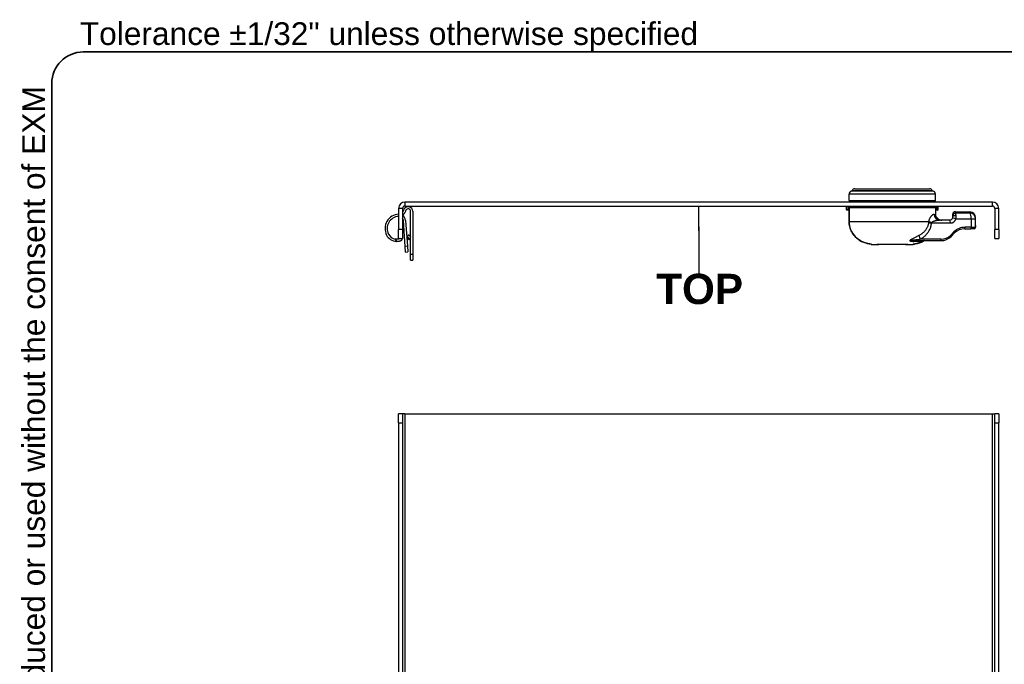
# Model space of a CAD drawing. Header units: inches. Extents: x 1.4 to 84.3, y 1.3 to 54.8.
# Tile 12 of 25: x 1.4 to 21.2, y 41.8 to 54.8. Entities that reach past the tile are written whole.
import ezdxf

# ---------------------------------------------------------------- set-up
doc = ezdxf.new("R2010")
doc.units = ezdxf.units.IN
doc.header["$LTSCALE"] = 5.063091
doc.header["$MEASUREMENT"] = 0
doc.layers.get('0').update_dxf_attribs({"lineweight": 25})
for name, color, linetype, lineweight in [('Sketch Geometry(ANSI)', 7, 'Continuous', 25), ('Symbols(ANSI)', 7, 'Continuous', 25), ('Visible Edges(ANSI)', 7, 'Continuous', 25), ('Visible Tangent Edges(ANSI)', 7, 'Continuous', 25)]:
    doc.layers.add(name, color=color, linetype=linetype, lineweight=lineweight)
doc.styles.add('Current-ANSI', font='arial.ttf')
doc.styles.add('Dimension-ANSI', font='arialbd.ttf')

# ---------------------------------------------------------------- blocks, each defined once
blk = doc.blocks.new('Datum Identifier21')
at = {"layer": 'Symbols(ANSI)', "color": 7, "linetype": 'Continuous', "lineweight": 25}
for p, q in [((2.9663, 9.9813), (2.9663, 10.0797)), ((2.9663, 9.9813), (2.9663, 9.9975)), ((2.9663, 9.9975), (2.9663, 9.8134))]:
    blk.add_line(p, q, dxfattribs=at)
at = {"layer": 'Symbols(ANSI)', "color": 7, "insert": (2.7978, 9.6894), "char_height": 0.12, "attachment_point": 7, "style": 'Dimension-ANSI'}
blk.add_mtext('TOP', dxfattribs=at)
blk = doc.blocks.new('Borders 8_EXM - B (Inch)')
at = {"layer": 'Sketch Geometry(ANSI)', "linetype": 'Continuous', "lineweight": 35}
for p, q in [((16.3979, 10.6915), (0.5229, 10.6915)), ((0.3979, 10.5665), (0.3979, 0.2545))]:
    blk.add_line(p, q, dxfattribs=at)
blk.add_arc((0.5229, 10.5665), 0.125, 90, 180, dxfattribs=at)
at = {"layer": 'Symbols(ANSI)', "color": 7, "insert": (0.5091, 10.6919), "char_height": 0.09, "attachment_point": 7, "style": 'Current-ANSI'}
blk.add_mtext('Tolerance ±1/32" unless otherwise specified', dxfattribs=at)
at = {"layer": 'Symbols(ANSI)', "color": 7, "insert": (0.3979, 5.4193), "char_height": 0.09, "attachment_point": 7, "rotation": 90, "style": 'Current-ANSI'}
blk.add_mtext('This drawing is confidential and must not be reproduced or used without the consent of EXM', dxfattribs=at)
at = {"layer": 'Symbols(ANSI)', "color": 7, "style": 'Current-ANSI'}
blk.add_attdef('FILENAME_AND_PATH_001', (6.1601, 10.7181), '', height=0.09, dxfattribs=at)

msp = doc.modelspace()

# ---------------------------------------------------------------- linework, layer by layer
at = {"layer": 'Visible Edges(ANSI)'}
for p, q in [((18.0418, 51.1441), (18.0418, 51.277)), ((18.1563, 51.3811), (19.6612, 51.3811)), ((19.7757, 51.1441), (19.7757, 51.277)), ((20.9257, 51.1152), (9.1116, 51.1152)), ((8.9853, 50.989), (8.9853, 50.5647)), ((9.0661, 50.989), (9.0661, 50.5647)), ((9.0697, 50.916), (9.0946, 50.9695)), ((9.1339, 50.9512), (9.1089, 50.8977)), ((9.1116, 51.0345), (20.9257, 51.0345)), ((9.2276, 50.0636), (9.2276, 50.9305)), ((9.2709, 50.9305), (9.2709, 50.0636)), ((17.984, 51.0345), (17.984, 50.9684)), ((18.0276, 50.9524), (17.9977, 50.954)), ((18.0276, 50.9524), (18.041, 50.9517)), ((18.041, 51.001), (18.041, 50.7264)), ((18.0555, 51.0154), (19.7669, 51.0154)), ((19.4722, 51.0285), (18.3453, 51.0285)), ((18.7932, 51.0154), (18.7932, 51.0285)), ((19.0243, 51.0285), (19.0243, 51.0154)), ((19.7823, 50.8686), (19.7823, 51.001)), ((19.7823, 50.952), (19.7899, 50.9524)), ((19.8198, 50.954), (19.7899, 50.9524)), ((19.8334, 50.9684), (19.8334, 51.0345)), ((20.1817, 50.9249), (20.4721, 50.9177)), ((20.9712, 50.989), (20.9712, 50.5647)), ((21.052, 50.5647), (21.052, 50.989)), ((9.1185, 50.2251), (9.0823, 50.7422)), ((9.1254, 50.7471), (9.1617, 50.2281)), ((20.0646, 50.753), (19.8589, 50.753)), ((20.1224, 50.8671), (20.1224, 50.8359)), ((20.1224, 50.8359), (20.1224, 50.8108)), ((20.5848, 50.7807), (20.5848, 50.8021)), ((20.5848, 50.6466), (20.5848, 50.7807)), ((8.9853, 50.3812), (8.9853, 50.5647)), ((9.0661, 50.5647), (9.0661, 50.3812)), ((20.0915, 50.4253), (20.1612, 50.495)), ((20.3655, 50.5796), (20.4916, 50.5796)), ((20.5556, 50.5796), (20.4916, 50.5796)), ((20.9712, 50.3812), (20.9712, 50.5647)), ((21.052, 50.5647), (21.052, 50.3812)), ((8.9853, 50.3812), (9.0661, 50.3812)), ((9.0571, 50.3525), (9.0437, 50.3812)), ((9.0571, 50.3525), (9.0477, 50.3482)), ((9.149, 50.4102), (9.1605, 50.4261)), ((9.1553, 50.4323), (9.1885, 50.4602)), ((9.2167, 50.3591), (9.1553, 50.4323)), ((9.1892, 50.3919), (9.1636, 50.3565)), ((9.1803, 50.4533), (9.1847, 50.4593)), ((9.1847, 50.4593), (9.1862, 50.4582)), ((9.1885, 50.4602), (9.2276, 50.4137)), ((9.1964, 50.4508), (9.2197, 50.4338)), ((9.2197, 50.4338), (9.2155, 50.428)), ((19.3825, 50.3407), (19.8871, 50.3407)), ((20.9712, 50.3812), (21.052, 50.3812)), ((9.1265, 50.1098), (9.1185, 50.2251)), ((9.1265, 50.1098), (9.1698, 50.1128)), ((9.1617, 50.2281), (9.1698, 50.1128)), ((18.4881, 50.2666), (18.4881, 50.2666)), ((18.4932, 50.2641), (18.5967, 50.2641)), ((18.5967, 50.2641), (18.6256, 50.2641)), ((18.6254, 50.2642), (18.6254, 50.2642)), ((18.6256, 50.2641), (18.6425, 50.2641)), ((18.6341, 50.2641), (18.6341, 50.2641)), ((19.175, 50.2641), (18.6425, 50.2641)), ((19.175, 50.2641), (19.1919, 50.2641)), ((19.1834, 50.2641), (19.1834, 50.2641)), ((19.1919, 50.2641), (19.2208, 50.2641)), ((19.1921, 50.2642), (19.1921, 50.2642)), ((19.2208, 50.2641), (19.3234, 50.2641)), ((9.2276, 49.948), (9.2276, 50.0636)), ((9.2276, 49.948), (9.2709, 49.948)), ((9.2709, 50.0636), (9.2709, 49.948)), ((8.9853, 46.6805), (8.9853, 46.864)), ((9.0661, 46.864), (8.9853, 46.864)), ((9.1116, 46.864), (9.0661, 46.864)), ((9.0661, 46.864), (9.0661, 46.6805)), ((9.1116, 46.864), (20.9257, 46.864)), ((20.9257, 46.864), (20.9712, 46.864)), ((20.9712, 46.6805), (20.9712, 46.864)), ((21.052, 46.864), (20.9712, 46.864)), ((21.052, 46.864), (21.052, 46.6805)), ((8.9853, 46.6805), (8.9853, 41.3402)), ((9.0661, 46.6805), (9.0661, 11.8165)), ((20.9712, 11.8165), (20.9712, 46.6805)), ((21.052, 11.8165), (21.052, 46.6805))]:
    msp.add_line(p, q, dxfattribs=at)
at = {"layer": 'Visible Edges(ANSI)', "flags": 128}
for points in [[(18.0555, 51.0154), (18.0504, 51.0145), (18.0457, 51.0116), (18.0423, 51.0069), (18.041, 51.001)], [(18.1346, 51.0345), (18.1391, 51.0267), (18.1458, 51.0206), (18.1543, 51.0167), (18.1636, 51.0154)], [(19.6539, 51.0154), (19.6632, 51.0167), (19.6716, 51.0206), (19.6784, 51.0267), (19.6829, 51.0345)], [(19.7823, 51.001), (19.7822, 51.0019), (19.7821, 51.0029), (19.7819, 51.0039), (19.7817, 51.0048), (19.7814, 51.0057), (19.781, 51.0066), (19.7806, 51.0075), (19.7801, 51.0083), (19.7795, 51.0091), (19.7789, 51.0099), (19.7783, 51.0107), (19.7776, 51.0113), (19.7769, 51.0119), (19.7761, 51.0125), (19.7753, 51.0131), (19.7744, 51.0136), (19.7735, 51.014), (19.7727, 51.0144), (19.7718, 51.0147), (19.7708, 51.0149), (19.7698, 51.0151), (19.7689, 51.0153), (19.7679, 51.0154), (19.7669, 51.0154)], [(19.8451, 50.7675), (19.8405, 50.77), (19.836, 50.7729), (19.8315, 50.7758), (19.8273, 50.779), (19.8232, 50.7823), (19.8194, 50.7856), (19.8158, 50.7891), (19.8123, 50.7927), (19.8089, 50.7967), (19.8056, 50.8008), (19.8025, 50.8052), (19.7995, 50.8096), (19.7968, 50.8141), (19.7943, 50.8187), (19.7921, 50.8233), (19.7901, 50.8278), (19.7884, 50.8326), (19.7868, 50.8376), (19.7855, 50.8428), (19.7844, 50.848), (19.7835, 50.8532), (19.7828, 50.8585), (19.7824, 50.8636), (19.7823, 50.8686)], [(18.041, 50.7264), (18.0429, 50.6851), (18.0488, 50.6441), (18.0586, 50.6039), (18.0721, 50.5648), (18.0893, 50.527), (18.11, 50.4909), (18.1339, 50.4569), (18.1608, 50.4253), (18.1903, 50.3963), (18.2224, 50.37), (18.2566, 50.3465), (18.2925, 50.3261), (18.3299, 50.3088), (18.3686, 50.2944), (18.4082, 50.2829), (18.4484, 50.2744)], [(19.8451, 50.7675), (19.8474, 50.7663), (19.8497, 50.7652), (19.852, 50.7642), (19.8543, 50.7632), (19.8567, 50.7623), (19.859, 50.7614), (19.8614, 50.7605), (19.8638, 50.7597), (19.8663, 50.759), (19.8688, 50.7583), (19.8714, 50.7576), (19.874, 50.7569), (19.8766, 50.7563), (19.8793, 50.7558), (19.882, 50.7553), (19.8848, 50.7548), (19.8876, 50.7544), (19.8904, 50.7541), (19.8933, 50.7537), (19.8962, 50.7535), (19.8991, 50.7533), (19.9021, 50.7531), (19.9051, 50.7531), (19.9081, 50.753)], [(20.1224, 50.8108), (20.1224, 50.8102), (20.1224, 50.8096), (20.1224, 50.809), (20.1224, 50.8084), (20.1223, 50.8078), (20.1223, 50.8071), (20.1223, 50.8065), (20.1222, 50.8059), (20.1221, 50.8052), (20.1221, 50.8046), (20.122, 50.8039), (20.1219, 50.8032), (20.1218, 50.8026), (20.1217, 50.8019), (20.1216, 50.8012), (20.1215, 50.8006), (20.1214, 50.7999), (20.1212, 50.7992), (20.1211, 50.7985), (20.1209, 50.7978), (20.1208, 50.7972), (20.1206, 50.7965), (20.1204, 50.7958), (20.1202, 50.7951)], [(20.5845, 50.6085), (20.5846, 50.6276), (20.5848, 50.6466)], [(9.0144, 50.3812), (9.0117, 50.3803), (9.0088, 50.3793), (9.0057, 50.3783), (9.0025, 50.3773), (8.9991, 50.3764), (8.9956, 50.3755), (8.9919, 50.3746), (8.9882, 50.3738), (8.9844, 50.373), (8.9805, 50.3724), (8.9766, 50.3717), (8.9726, 50.3712), (8.9687, 50.3708), (8.9647, 50.3704), (8.9605, 50.3702), (8.9562, 50.37), (8.9519, 50.3699), (8.9475, 50.3699), (8.943, 50.37), (8.9385, 50.3702), (8.934, 50.3705), (8.9294, 50.371), (8.9249, 50.3715), (8.9203, 50.3722)], [(8.9416, 50.3267), (8.9471, 50.3265), (8.9527, 50.3265), (8.9583, 50.3267), (8.9639, 50.327), (8.9695, 50.3274), (8.9751, 50.3279), (8.9806, 50.3285), (8.986, 50.3293), (8.9912, 50.3302), (8.9964, 50.3312), (9.0014, 50.3323), (9.0062, 50.3334), (9.0108, 50.3346), (9.0152, 50.3359), (9.0194, 50.3372), (9.0233, 50.3384), (9.0271, 50.3397), (9.0306, 50.341), (9.0339, 50.3423), (9.0371, 50.3436), (9.0401, 50.3448), (9.0429, 50.346), (9.0454, 50.3471), (9.0477, 50.3482)], [(18.4881, 50.2666), (18.4868, 50.267), (18.4838, 50.2676), (18.4796, 50.2685), (18.4745, 50.2695), (18.4686, 50.2706), (18.4622, 50.2719), (18.4553, 50.2731), (18.4484, 50.2744)], [(19.3693, 50.2745), (19.3622, 50.2732), (19.3552, 50.2719), (19.3487, 50.2707), (19.3427, 50.2695), (19.3374, 50.2685), (19.3331, 50.2676), (19.33, 50.2669), (19.3287, 50.2666)], [(19.3328, 50.2675), (19.3396, 50.2689), (19.3484, 50.2706), (19.3585, 50.2726), (19.3693, 50.2745)], [(19.3693, 50.2745), (19.4165, 50.2849), (19.4629, 50.2994), (19.5079, 50.318), (19.5296, 50.3288), (19.5507, 50.3407)], [(19.5331, 50.3365), (19.5422, 50.3396), (19.5519, 50.3407)], [(18.5982, 50.2642), (18.6009, 50.2643), (18.6071, 50.2644), (18.6156, 50.2643), (18.6254, 50.2642)], [(18.6341, 50.2641), (18.6338, 50.2641), (18.6334, 50.2641), (18.633, 50.2641), (18.6327, 50.2641), (18.6323, 50.2641), (18.6319, 50.2641), (18.6316, 50.2641), (18.6312, 50.2641), (18.6308, 50.2641), (18.6305, 50.2642), (18.6301, 50.2642), (18.6297, 50.2642), (18.6294, 50.2642), (18.629, 50.2642), (18.6286, 50.2642), (18.6283, 50.2642), (18.6279, 50.2642), (18.6276, 50.2642), (18.6272, 50.2642), (18.6268, 50.2642), (18.6265, 50.2642), (18.6261, 50.2642), (18.6257, 50.2642), (18.6254, 50.2642)], [(19.1921, 50.2642), (19.1918, 50.2642), (19.1914, 50.2642), (19.191, 50.2642), (19.1907, 50.2642), (19.1903, 50.2642), (19.1899, 50.2642), (19.1896, 50.2642), (19.1892, 50.2642), (19.1888, 50.2642), (19.1885, 50.2642), (19.1881, 50.2642), (19.1878, 50.2642), (19.1874, 50.2642), (19.187, 50.2642), (19.1867, 50.2641), (19.1863, 50.2641), (19.1859, 50.2641), (19.1856, 50.2641), (19.1852, 50.2641), (19.1848, 50.2641), (19.1845, 50.2641), (19.1841, 50.2641), (19.1837, 50.2641), (19.1834, 50.2641)], [(19.1921, 50.2642), (19.2019, 50.2643), (19.2104, 50.2644), (19.2166, 50.2643), (19.2193, 50.2642)]]:
    msp.add_lwpolyline(points, dxfattribs=at)
at = {"layer": 'Visible Edges(ANSI)'}
for centre, radius, start, end in [((18.0996, 51.277), 0.0578, 104.29354, 180), ((18.0782, 51.3611), 0.0289, 284.29354, 334.1695), ((18.1563, 51.3233), 0.0578, 90, 154.1695), ((19.6612, 51.3233), 0.0578, 25.8305, 90), ((19.7393, 51.3611), 0.0289, 205.8305, 255.70646), ((19.7179, 51.277), 0.0578, 0, 75.70646), ((9.1116, 50.989), 0.1262, 90, 180), ((18.0707, 51.1441), 0.0289, 180, 270), ((19.7468, 51.1441), 0.0289, 270, 0), ((20.9257, 50.989), 0.1262, 0, 90), ((9.0016, 50.5837), 0.289, 93.23038, 206.75501), ((9.1116, 50.989), 0.0455, 90, 180), ((9.0016, 50.9477), 0.0751, 329.15566, 335), ((9.0016, 50.9477), 0.1184, 302.9766, 335), ((9.1784, 50.9305), 0.0925, 0, 155), ((9.1784, 50.9305), 0.0491, 0, 155), ((17.9985, 50.9684), 0.0144, 180, 267), ((18.3453, 51.043), 0.0144, 216.01521, 270), ((18.6631, 51.0141), 0.0144, 5.23265, 90), ((19.1544, 51.0141), 0.0144, 90, 174.76735), ((19.4722, 51.043), 0.0144, 270, 323.98479), ((19.819, 50.9684), 0.0144, 273, 0), ((20.1802, 50.8671), 0.0578, 88.5679, 180), ((20.4692, 50.8021), 0.1156, 0, 88.5679), ((20.9257, 50.989), 0.0455, 0, 90), ((9.0016, 50.5837), 0.2456, 93.80122, 206.75501), ((8.9894, 50.7357), 0.0931, 92.49676, 94.59877), ((8.9894, 50.7357), 0.0931, 4, 34.57379), ((8.9911, 50.7377), 0.1346, 4, 55.73483), ((20.0646, 50.8108), 0.0578, 270, 344.25476), ((8.95, 50.5577), 0.1878, 206.75501, 260.91078), ((20.3655, 50.2907), 0.289, 90, 135), ((20.5556, 50.6085), 0.0289, 270, 0), ((8.95, 50.5577), 0.2312, 206.75501, 267.90981), ((9.201, 50.3294), 0.0462, 144, 184), ((9.1813, 50.3294), 0.0462, 0, 40), ((19.8871, 50.6296), 0.289, 270, 315), ((18.4932, 50.2777), 0.0136, 228.06511, 270), ((18.5967, 50.2785), 0.0144, 270, 279.28386), ((19.2208, 50.2785), 0.0144, 260.7158, 270), ((19.3234, 50.2785), 0.0144, 270, 310.49792)]:
    msp.add_arc(centre, radius, start, end, dxfattribs=at)
msp.add_ellipse((19.1834, 50.2671), major_axis=(-0.0593, -0.0004), ratio=0.0494495, start_param=1.4297898, end_param=1.5705323, dxfattribs=at)
at = {"layer": 'Visible Tangent Edges(ANSI)'}
for p, q in [((19.7757, 51.277), (18.0418, 51.277)), ((19.7321, 51.3331), (18.0854, 51.3331)), ((18.1042, 51.3485), (19.7133, 51.3485)), ((9.1116, 51.1152), (9.1116, 51.0345)), ((18.0418, 51.1441), (19.7757, 51.1441)), ((20.9257, 51.0345), (20.9257, 51.1152)), ((9.0661, 50.989), (8.9853, 50.989)), ((17.984, 50.9684), (18.0144, 50.9668)), ((18.0144, 51.0345), (18.0144, 50.9668)), ((18.0144, 50.9668), (18.0283, 50.9668)), ((18.0276, 50.9524), (18.0283, 50.9668)), ((18.0283, 50.9668), (18.0283, 51.0345)), ((18.041, 50.9662), (18.0283, 50.9668)), ((18.041, 51.001), (18.0418, 51.001)), ((18.0418, 50.7264), (18.0418, 51.001)), ((19.7823, 51.001), (18.0418, 51.001)), ((18.692, 51.0154), (18.692, 51.0285)), ((18.7787, 51.0285), (18.7787, 51.0154)), ((18.8076, 51.0154), (18.8076, 51.0285)), ((19.0099, 51.0285), (19.0099, 51.0154)), ((19.0388, 51.0154), (19.0388, 51.0285)), ((19.1255, 51.0285), (19.1255, 51.0154)), ((19.7533, 50.8686), (19.7823, 50.8686)), ((19.7892, 50.9668), (19.7823, 50.9665)), ((19.7892, 51.0345), (19.7892, 50.9668)), ((19.7892, 50.9668), (19.7899, 50.9524)), ((19.7892, 50.9668), (19.8031, 50.9668)), ((19.8031, 50.9668), (19.8031, 51.0345)), ((19.8031, 50.9668), (19.8334, 50.9684)), ((20.1833, 50.8923), (20.1817, 50.9249)), ((20.4721, 50.9177), (20.4752, 50.8935)), ((21.052, 50.989), (20.9712, 50.989)), ((18.041, 50.7264), (18.0418, 50.7264)), ((18.0418, 50.7264), (19.6421, 50.7264)), ((19.6996, 50.6952), (20.0796, 50.6952)), ((20.4991, 50.7807), (20.5848, 50.7807)), ((20.4991, 50.7807), (20.4991, 50.6085)), ((9.0661, 50.5647), (8.9853, 50.5647)), ((20.1482, 50.5154), (20.0785, 50.4457)), ((20.4991, 50.6085), (20.373, 50.6085)), ((20.4991, 50.6085), (20.5844, 50.6085)), ((20.5845, 50.6085), (20.5844, 50.6085)), ((21.052, 50.5647), (20.9712, 50.5647)), ((8.9203, 50.3722), (8.9416, 50.3267)), ((18.4484, 50.2744), (18.4484, 50.2745)), ((19.5145, 50.3253), (19.3462, 50.3253)), ((19.3693, 50.2746), (19.3693, 50.2745)), ((19.8946, 50.3696), (19.4728, 50.3696)), ((9.1617, 50.2281), (9.1185, 50.2251)), ((18.6256, 50.2641), (18.6256, 50.2642)), ((19.1919, 50.2641), (19.1919, 50.2642)), ((9.2709, 50.0636), (9.2276, 50.0636)), ((9.1116, 46.864), (9.1116, 41.3476)), ((20.9257, 11.633), (20.9257, 46.864)), ((8.9853, 46.6805), (9.0661, 46.6805)), ((20.9712, 46.6805), (21.052, 46.6805))]:
    msp.add_line(p, q, dxfattribs=at)
at = {"layer": 'Visible Tangent Edges(ANSI)', "flags": 128}
for points in [[(18.0418, 51.001), (18.0419, 51.0019), (18.0419, 51.0029), (18.0421, 51.0039), (18.0423, 51.0048), (18.0426, 51.0057), (18.0429, 51.0066), (18.0433, 51.0075), (18.0438, 51.0084), (18.0442, 51.0092), (18.0448, 51.0099), (18.0454, 51.0107), (18.046, 51.0113), (18.0467, 51.012), (18.0473, 51.0126), (18.0481, 51.0131), (18.0488, 51.0136), (18.0496, 51.014), (18.0504, 51.0144), (18.0512, 51.0147), (18.0521, 51.0149), (18.0529, 51.0151), (18.0538, 51.0153), (18.0546, 51.0154), (18.0555, 51.0154)], [(18.1195, 51.0345), (18.1197, 51.0336), (18.1199, 51.0328), (18.1202, 51.0319), (18.1205, 51.031), (18.1208, 51.0302), (18.1211, 51.0293), (18.1214, 51.0284), (18.1218, 51.0276), (18.1222, 51.0268), (18.1226, 51.0259), (18.123, 51.0251), (18.1234, 51.0243), (18.1238, 51.0235), (18.1243, 51.0227), (18.1248, 51.0219), (18.1253, 51.0212), (18.1258, 51.0204), (18.1263, 51.0196), (18.1269, 51.0189), (18.1274, 51.0182), (18.128, 51.0175), (18.1286, 51.0168), (18.1292, 51.0161), (18.1298, 51.0154)], [(19.7533, 50.8686), (19.7487, 50.8683), (19.744, 50.8676), (19.7392, 50.8663), (19.7343, 50.8644), (19.7293, 50.8621), (19.7243, 50.8593), (19.7192, 50.8561), (19.714, 50.8523), (19.7088, 50.8481), (19.7035, 50.8435), (19.6983, 50.8384), (19.6931, 50.8328), (19.6878, 50.8268), (19.6827, 50.8203), (19.6776, 50.8133), (19.6726, 50.8058), (19.6678, 50.7977), (19.6631, 50.7892), (19.6586, 50.7801), (19.6545, 50.7705), (19.6506, 50.7603), (19.6472, 50.7495), (19.6443, 50.7382), (19.6421, 50.7264)], [(19.6877, 51.0154), (19.6883, 51.0161), (19.6889, 51.0168), (19.6895, 51.0175), (19.6901, 51.0182), (19.6906, 51.0189), (19.6912, 51.0196), (19.6917, 51.0204), (19.6922, 51.0212), (19.6927, 51.0219), (19.6932, 51.0227), (19.6936, 51.0235), (19.6941, 51.0243), (19.6945, 51.0251), (19.6949, 51.0259), (19.6953, 51.0268), (19.6957, 51.0276), (19.696, 51.0284), (19.6964, 51.0293), (19.6967, 51.0302), (19.697, 51.031), (19.6973, 51.0319), (19.6975, 51.0328), (19.6978, 51.0336), (19.698, 51.0345)], [(20.4752, 50.8935), (20.4631, 50.8934), (20.4509, 50.8933), (20.4387, 50.8933), (20.4266, 50.8932), (20.4144, 50.8932), (20.4023, 50.8931), (20.3901, 50.8931), (20.3779, 50.893), (20.3658, 50.893), (20.3536, 50.8929), (20.3414, 50.8929), (20.3293, 50.8928), (20.3171, 50.8928), (20.305, 50.8927), (20.2928, 50.8927), (20.2806, 50.8926), (20.2685, 50.8926), (20.2563, 50.8925), (20.2441, 50.8925), (20.232, 50.8925), (20.2198, 50.8924), (20.2076, 50.8924), (20.1955, 50.8923), (20.1833, 50.8923)], [(20.1927, 50.8422), (20.1924, 50.8453), (20.1921, 50.8484), (20.1918, 50.8514), (20.1915, 50.8543), (20.1912, 50.8571), (20.1908, 50.8599), (20.1905, 50.8625), (20.1901, 50.8651), (20.1898, 50.8676), (20.1894, 50.87), (20.189, 50.8722), (20.1886, 50.8744), (20.1882, 50.8765), (20.1878, 50.8785), (20.1874, 50.8804), (20.1869, 50.8821), (20.1865, 50.8838), (20.1861, 50.8853), (20.1856, 50.8868), (20.1852, 50.8881), (20.1847, 50.8893), (20.1842, 50.8904), (20.1838, 50.8914), (20.1833, 50.8923)], [(18.4484, 50.2745), (18.4216, 50.2799), (18.3949, 50.2866), (18.3686, 50.2946), (18.3428, 50.3039), (18.3174, 50.3145), (18.2927, 50.3265), (18.2686, 50.3398), (18.2452, 50.3544), (18.2227, 50.3704), (18.2011, 50.3877), (18.1806, 50.4062), (18.1612, 50.4258), (18.143, 50.4466), (18.1261, 50.4684), (18.1106, 50.4913), (18.0964, 50.5152), (18.0839, 50.5398), (18.0729, 50.5652), (18.0635, 50.5911), (18.0558, 50.6176), (18.0497, 50.6444), (18.0453, 50.6716), (18.0427, 50.6989), (18.0418, 50.7264)], [(19.6384, 50.7015), (19.6368, 50.6877), (19.6344, 50.674), (19.6314, 50.6604), (19.6278, 50.6469), (19.6234, 50.6336), (19.6185, 50.6206), (19.6129, 50.6077), (19.6067, 50.5952), (19.5999, 50.5829), (19.5925, 50.571), (19.5847, 50.5593), (19.5763, 50.5481), (19.5674, 50.5371), (19.5581, 50.5265), (19.5483, 50.5163), (19.5381, 50.5064), (19.5274, 50.4969), (19.5164, 50.4878), (19.505, 50.479), (19.4933, 50.4706), (19.4813, 50.4626), (19.4691, 50.455), (19.4565, 50.4478), (19.4438, 50.4409)], [(19.4728, 50.3696), (19.4874, 50.3781), (19.5018, 50.3871), (19.516, 50.3967), (19.5298, 50.4067), (19.5434, 50.4172), (19.5566, 50.4281), (19.5694, 50.4395), (19.5818, 50.4514), (19.5937, 50.4638), (19.6051, 50.4766), (19.6161, 50.4898), (19.6265, 50.5035), (19.6363, 50.5176), (19.6455, 50.5321), (19.6542, 50.547), (19.6622, 50.5624), (19.6695, 50.5781), (19.6761, 50.5941), (19.6819, 50.6104), (19.687, 50.627), (19.6914, 50.6439), (19.6949, 50.6609), (19.6977, 50.678), (19.6996, 50.6952)], [(19.6421, 50.7264), (19.6418, 50.7254), (19.6416, 50.7244), (19.6415, 50.7234), (19.6413, 50.7224), (19.6411, 50.7213), (19.6409, 50.7203), (19.6407, 50.7193), (19.6405, 50.7182), (19.6404, 50.7172), (19.6402, 50.7162), (19.64, 50.7151), (19.6399, 50.7141), (19.6397, 50.713), (19.6396, 50.712), (19.6394, 50.7109), (19.6393, 50.7099), (19.6392, 50.7088), (19.639, 50.7078), (19.6389, 50.7067), (19.6388, 50.7057), (19.6387, 50.7046), (19.6386, 50.7036), (19.6385, 50.7025), (19.6384, 50.7015)], [(19.6996, 50.6952), (19.6997, 50.6957), (19.6998, 50.6961), (19.7, 50.6965), (19.7001, 50.697), (19.7003, 50.6974), (19.7004, 50.6979), (19.7006, 50.6983), (19.7007, 50.6987), (19.7009, 50.6992), (19.7011, 50.6996), (19.7013, 50.7), (19.7015, 50.7005), (19.7017, 50.7009), (19.7019, 50.7013), (19.7021, 50.7018), (19.7023, 50.7022), (19.7025, 50.7026), (19.7028, 50.7031), (19.703, 50.7035), (19.7032, 50.7039), (19.7035, 50.7044), (19.7038, 50.7048), (19.704, 50.7052), (19.7043, 50.7056)], [(19.7043, 50.7056), (19.7073, 50.7095), (19.7111, 50.7133), (19.7156, 50.7169), (19.7207, 50.7203), (19.7263, 50.7235), (19.7322, 50.7265), (19.7385, 50.7294), (19.7451, 50.7321), (19.7518, 50.7346), (19.7587, 50.7369), (19.7657, 50.7391), (19.7729, 50.7411), (19.7801, 50.7429), (19.7874, 50.7447), (19.7947, 50.7462), (19.802, 50.7476), (19.8093, 50.7488), (19.8166, 50.7499), (19.8238, 50.7509), (19.831, 50.7516), (19.8381, 50.7522), (19.8451, 50.7527), (19.8521, 50.7529), (19.8589, 50.753)], [(20.1908, 50.7795), (20.1912, 50.7822), (20.1915, 50.7849), (20.1918, 50.7876), (20.1921, 50.7903), (20.1924, 50.793), (20.1926, 50.7958), (20.1928, 50.7985), (20.193, 50.8012), (20.1932, 50.8039), (20.1933, 50.8066), (20.1934, 50.8092), (20.1935, 50.8119), (20.1936, 50.8145), (20.1936, 50.8172), (20.1936, 50.8198), (20.1936, 50.8224), (20.1936, 50.8249), (20.1935, 50.8275), (20.1934, 50.83), (20.1933, 50.8325), (20.1932, 50.835), (20.193, 50.8374), (20.1929, 50.8398), (20.1927, 50.8422)], [(20.1908, 50.7795), (20.2037, 50.7795), (20.2165, 50.7795), (20.2294, 50.7796), (20.2422, 50.7796), (20.2551, 50.7797), (20.2679, 50.7797), (20.2807, 50.7798), (20.2936, 50.7798), (20.3064, 50.7799), (20.3193, 50.7799), (20.3321, 50.78), (20.345, 50.78), (20.3578, 50.7801), (20.3707, 50.7801), (20.3835, 50.7802), (20.3963, 50.7802), (20.4092, 50.7803), (20.422, 50.7803), (20.4349, 50.7804), (20.4477, 50.7804), (20.4606, 50.7805), (20.4734, 50.7805), (20.4862, 50.7806), (20.4991, 50.7807)], [(20.5848, 50.6466), (20.5848, 50.6451), (20.5848, 50.6436), (20.5848, 50.6421), (20.5847, 50.6405), (20.5847, 50.639), (20.5847, 50.6374), (20.5847, 50.6358), (20.5847, 50.6343), (20.5847, 50.6327), (20.5846, 50.6311), (20.5846, 50.6295), (20.5846, 50.6279), (20.5846, 50.6263), (20.5845, 50.6247), (20.5845, 50.6231), (20.5845, 50.6215), (20.5845, 50.6199), (20.5845, 50.6182), (20.5845, 50.6166), (20.5844, 50.615), (20.5844, 50.6134), (20.5844, 50.6118), (20.5844, 50.6102), (20.5844, 50.6085)], [(18.4923, 50.2656), (18.4922, 50.2657), (18.4919, 50.2658), (18.4914, 50.266), (18.4907, 50.2662), (18.4898, 50.2664), (18.4887, 50.2667), (18.4875, 50.267), (18.4861, 50.2673), (18.4846, 50.2676), (18.4829, 50.2679), (18.481, 50.2683), (18.4791, 50.2687), (18.477, 50.2691), (18.4748, 50.2695), (18.4724, 50.27), (18.47, 50.2704), (18.4675, 50.2709), (18.4649, 50.2714), (18.4623, 50.2719), (18.4595, 50.2724), (18.4568, 50.273), (18.454, 50.2735), (18.4512, 50.274), (18.4484, 50.2745)], [(19.4438, 50.4409), (19.4316, 50.4346), (19.4192, 50.4283), (19.4067, 50.422), (19.394, 50.4158), (19.3813, 50.4095), (19.3686, 50.4034), (19.3558, 50.3973), (19.343, 50.3912), (19.3302, 50.3851), (19.3175, 50.379), (19.3047, 50.3728), (19.2915, 50.366), (19.279, 50.3588), (19.269, 50.3516), (19.2632, 50.3448), (19.2634, 50.3389), (19.2695, 50.3343), (19.2782, 50.3311), (19.2885, 50.329), (19.2998, 50.3276), (19.3113, 50.3266), (19.3228, 50.3259), (19.3345, 50.3255), (19.3462, 50.3253)], [(19.3825, 50.3407), (19.3684, 50.3407), (19.3544, 50.3408), (19.3406, 50.341), (19.3267, 50.3412), (19.313, 50.3416), (19.3002, 50.3421), (19.2892, 50.3429), (19.2806, 50.3441), (19.2786, 50.3455), (19.2834, 50.3472), (19.293, 50.349), (19.3056, 50.3508), (19.3194, 50.3525), (19.3328, 50.3541), (19.3464, 50.3556), (19.3602, 50.3571), (19.3742, 50.3586), (19.3882, 50.3602), (19.4023, 50.3617), (19.4165, 50.3633), (19.4306, 50.3648), (19.4447, 50.3664), (19.4588, 50.368), (19.4728, 50.3696)], [(19.3693, 50.2746), (19.3664, 50.2741), (19.3635, 50.2736), (19.3607, 50.2731), (19.3579, 50.2725), (19.3551, 50.272), (19.3524, 50.2715), (19.3497, 50.271), (19.3472, 50.2705), (19.3447, 50.27), (19.3423, 50.2695), (19.3401, 50.2691), (19.3379, 50.2687), (19.3359, 50.2683), (19.334, 50.2679), (19.3323, 50.2676), (19.3307, 50.2672), (19.3293, 50.2669), (19.328, 50.2667), (19.327, 50.2664), (19.3261, 50.2662), (19.3253, 50.266), (19.3248, 50.2658), (19.3245, 50.2656), (19.3244, 50.2655)], [(19.5498, 50.3406), (19.5429, 50.3366), (19.5358, 50.3326), (19.5288, 50.3288), (19.5216, 50.3251), (19.5144, 50.3215), (19.5071, 50.318), (19.4998, 50.3147), (19.4924, 50.3114), (19.485, 50.3083), (19.4775, 50.3052), (19.47, 50.3023), (19.4624, 50.2995), (19.4548, 50.2968), (19.4471, 50.2942), (19.4395, 50.2918), (19.4317, 50.2894), (19.424, 50.2872), (19.4162, 50.2851), (19.4084, 50.2831), (19.4006, 50.2812), (19.3928, 50.2794), (19.385, 50.2777), (19.3771, 50.2761), (19.3693, 50.2746)], [(19.5519, 50.3407), (19.5501, 50.3406), (19.5484, 50.3406), (19.5467, 50.3404), (19.545, 50.3402), (19.5433, 50.34), (19.5416, 50.3397), (19.5399, 50.3393), (19.5383, 50.3389), (19.5366, 50.3384), (19.535, 50.3379), (19.5334, 50.3373), (19.5319, 50.3367), (19.5303, 50.336), (19.5288, 50.3353), (19.5273, 50.3345), (19.5257, 50.3337), (19.5243, 50.3328), (19.5228, 50.3319), (19.5214, 50.3309), (19.5199, 50.3299), (19.5185, 50.3288), (19.5172, 50.3277), (19.5158, 50.3266), (19.5145, 50.3253)], [(19.5482, 50.3405), (19.5468, 50.3398), (19.5454, 50.3392), (19.544, 50.3385), (19.5426, 50.3378), (19.5412, 50.3372), (19.5398, 50.3365), (19.5385, 50.3359), (19.5371, 50.3352), (19.5357, 50.3346), (19.5343, 50.3339), (19.5329, 50.3333), (19.5314, 50.3327), (19.53, 50.332), (19.5286, 50.3314), (19.5272, 50.3308), (19.5258, 50.3302), (19.5244, 50.3295), (19.523, 50.3289), (19.5216, 50.3283), (19.5201, 50.3277), (19.5187, 50.3271), (19.5173, 50.3265), (19.5159, 50.3259), (19.5145, 50.3253)], [(19.5145, 50.3253), (19.5152, 50.3259), (19.5159, 50.3264), (19.5167, 50.327), (19.5174, 50.3275), (19.5182, 50.328), (19.5189, 50.3285), (19.5197, 50.329), (19.5205, 50.3295), (19.5212, 50.33), (19.522, 50.3305), (19.5228, 50.331), (19.5236, 50.3315), (19.5243, 50.3319), (19.5251, 50.3324), (19.5259, 50.3328), (19.5267, 50.3333), (19.5275, 50.3337), (19.5283, 50.3341), (19.5291, 50.3346), (19.5299, 50.335), (19.5307, 50.3354), (19.5315, 50.3358), (19.5323, 50.3361), (19.5331, 50.3365)], [(18.4932, 50.2641), (18.4932, 50.2641), (18.4931, 50.2641), (18.4931, 50.2641), (18.4931, 50.2641), (18.493, 50.2641), (18.493, 50.2642), (18.493, 50.2642), (18.4929, 50.2642), (18.4929, 50.2643), (18.4928, 50.2643), (18.4928, 50.2644), (18.4928, 50.2644), (18.4927, 50.2645), (18.4927, 50.2645), (18.4927, 50.2646), (18.4926, 50.2647), (18.4926, 50.2648), (18.4925, 50.2649), (18.4925, 50.265), (18.4925, 50.2651), (18.4924, 50.2652), (18.4924, 50.2653), (18.4923, 50.2654), (18.4923, 50.2656)], [(18.6254, 50.2642), (18.6235, 50.2642), (18.6215, 50.2643), (18.6197, 50.2643), (18.6178, 50.2643), (18.616, 50.2643), (18.6142, 50.2644), (18.6125, 50.2644), (18.6108, 50.2644), (18.6092, 50.2644), (18.6076, 50.2644), (18.6062, 50.2644), (18.6048, 50.2644), (18.6035, 50.2644), (18.6023, 50.2644), (18.6012, 50.2644), (18.6002, 50.2643), (18.5993, 50.2643), (18.5986, 50.2643), (18.5979, 50.2643), (18.5974, 50.2642), (18.597, 50.2642), (18.5967, 50.2642), (18.5966, 50.2642), (18.5965, 50.2641)], [(18.5965, 50.2641), (18.5965, 50.2641), (18.5965, 50.2641), (18.5965, 50.2641), (18.5965, 50.2641), (18.5966, 50.2641), (18.5966, 50.2641), (18.5966, 50.2641), (18.5966, 50.2641), (18.5966, 50.2641), (18.5966, 50.2641), (18.5966, 50.2641), (18.5966, 50.2641), (18.5966, 50.2641), (18.5966, 50.2641), (18.5966, 50.2641), (18.5966, 50.2641), (18.5966, 50.2641), (18.5966, 50.2641), (18.5966, 50.2641), (18.5966, 50.2641), (18.5966, 50.2641), (18.5967, 50.2641), (18.5967, 50.2641), (18.5967, 50.2641)], [(18.6425, 50.2641), (18.6421, 50.2641), (18.6418, 50.2641), (18.6414, 50.2641), (18.6411, 50.2641), (18.6407, 50.2641), (18.6404, 50.2641), (18.64, 50.2641), (18.6397, 50.2641), (18.6393, 50.2641), (18.639, 50.2641), (18.6387, 50.2641), (18.6383, 50.2641), (18.638, 50.2641), (18.6376, 50.2641), (18.6373, 50.2641), (18.6369, 50.2641), (18.6366, 50.2641), (18.6362, 50.2641), (18.6359, 50.2641), (18.6355, 50.2641), (18.6352, 50.2641), (18.6348, 50.2641), (18.6345, 50.2641), (18.6341, 50.2641)], [(19.1834, 50.2641), (19.183, 50.2641), (19.1827, 50.2641), (19.1823, 50.2641), (19.182, 50.2641), (19.1816, 50.2641), (19.1813, 50.2641), (19.1809, 50.2641), (19.1806, 50.2641), (19.1802, 50.2641), (19.1799, 50.2641), (19.1795, 50.2641), (19.1792, 50.2641), (19.1788, 50.2641), (19.1785, 50.2641), (19.1781, 50.2641), (19.1778, 50.2641), (19.1775, 50.2641), (19.1771, 50.2641), (19.1768, 50.2641), (19.1764, 50.2641), (19.1761, 50.2641), (19.1757, 50.2641), (19.1754, 50.2641), (19.175, 50.2641)], [(19.221, 50.2641), (19.2209, 50.2642), (19.2208, 50.2642), (19.2205, 50.2642), (19.2201, 50.2642), (19.2196, 50.2643), (19.2189, 50.2643), (19.2182, 50.2643), (19.2173, 50.2643), (19.2163, 50.2644), (19.2152, 50.2644), (19.214, 50.2644), (19.2127, 50.2644), (19.2113, 50.2644), (19.2099, 50.2644), (19.2083, 50.2644), (19.2067, 50.2644), (19.205, 50.2644), (19.2033, 50.2644), (19.2015, 50.2643), (19.1997, 50.2643), (19.1978, 50.2643), (19.196, 50.2643), (19.194, 50.2642), (19.1921, 50.2642)], [(19.2208, 50.2641), (19.2208, 50.2641), (19.2208, 50.2641), (19.2209, 50.2641), (19.2209, 50.2641), (19.2209, 50.2641), (19.2209, 50.2641), (19.2209, 50.2641), (19.2209, 50.2641), (19.2209, 50.2641), (19.2209, 50.2641), (19.2209, 50.2641), (19.2209, 50.2641), (19.2209, 50.2641), (19.2209, 50.2641), (19.2209, 50.2641), (19.2209, 50.2641), (19.2209, 50.2641), (19.2209, 50.2641), (19.2209, 50.2641), (19.2209, 50.2641), (19.221, 50.2641), (19.221, 50.2641), (19.221, 50.2641), (19.221, 50.2641)], [(19.3244, 50.2655), (19.3243, 50.2654), (19.3243, 50.2653), (19.3242, 50.2651), (19.3242, 50.265), (19.3242, 50.2649), (19.3241, 50.2648), (19.3241, 50.2648), (19.324, 50.2647), (19.324, 50.2646), (19.324, 50.2645), (19.3239, 50.2645), (19.3239, 50.2644), (19.3238, 50.2643), (19.3238, 50.2643), (19.3238, 50.2643), (19.3237, 50.2642), (19.3237, 50.2642), (19.3236, 50.2642), (19.3236, 50.2641), (19.3236, 50.2641), (19.3235, 50.2641), (19.3235, 50.2641), (19.3235, 50.2641), (19.3234, 50.2641)]]:
    msp.add_lwpolyline(points, dxfattribs=at)
at = {"layer": 'Visible Tangent Edges(ANSI)'}
for centre, radius, start, end in [((20.0796, 50.8108), 0.1156, 270, 344.25476), ((20.373, 50.2907), 0.3179, 90, 135), ((19.8946, 50.6296), 0.2601, 270, 315)]:
    msp.add_arc(centre, radius, start, end, dxfattribs=at)
for centre, major_axis, ratio, start_param, end_param in [((18.0283, 50.9668), (-0.0008, -0.0144), 0.9671269, 4.7630306, 6.2831853), ((19.8589, 50.8686), (0, -0.1156), 0.9133239, 4.712389, 6.2831853), ((19.7892, 50.9668), (0.0008, -0.0144), 0.9671269, 0, 1.5201547), ((20.1802, 50.8359), (-0.0578, 0), 0.9771309, 4.6587425, 6.2831853), ((20.4692, 50.7807), (0.1156, 0), 0.9772151, 0, 1.5184772), ((20.4692, 50.7807), (-0.0005, 0.1156), 0.2588165, 4.7111957, 6.0619469), ((19.7295, 50.6952), (-0.1152, 0.01), 0.0230845, 0.6596787, 1.3099936), ((19.7337, 50.7264), (-0.1137, 0.0208), 0.2284348, 0.6760831, 1.3510555), ((20.0646, 50.6952), (0, 0.0578), 0.258819, 4.712389, 6.2831853), ((20.1759, 50.7795), (-0.0556, 0.0157), 0.0725194, 4.4606303, 6.2831853), ((20.1802, 50.8108), (-0.0578, 0), 0.555413, 4.4949095, 6.2831853), ((20.1407, 50.5154), (0.0204, -0.0204), 0.1861568, 0, 1.3867463), ((20.3655, 50.6085), (0, -0.0289), 0.258819, 0, 1.5707963), ((20.4916, 50.6085), (0, -0.0289), 0.258819, 0, 1.5707963), ((20.5556, 50.6085), (0, -0.0289), 0.9969566, 0, 1.5707963), ((19.3825, 50.2251), (0, 0.1156), 0.631855, 0, 0.520642), ((19.5027, 50.3696), (-0.0569, 0.1006), 0.2271817, 0.6628209, 1.4431214), ((19.8871, 50.3696), (0, -0.0289), 0.258819, 0, 1.5707963), ((20.071, 50.4457), (0.0204, -0.0204), 0.1861568, 0, 1.3867463), ((18.4932, 50.2791), (-0.0136, 0), 0.999035, 1.1241026, 1.5044129), ((18.5967, 50.2786), (0.0144, -0.0001), 0.9999445, 4.712389, 4.8529567), ((19.2208, 50.2786), (0.0143, -0.0019), 0.9999464, 4.712389, 4.8529877), ((19.3234, 50.2799), (-0.0144, 0), 0.9990676, 1.6359171, 2.0093227)]:
    msp.add_ellipse(centre, major_axis=major_axis, ratio=ratio, start_param=start_param, end_param=end_param, dxfattribs=at)

# ---------------------------------------------------------------- block references
at = {"xscale": 5.063091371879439, "yscale": 5.063091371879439, "zscale": 5.063091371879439}
msp.add_blockref('Borders 8_EXM - B (Inch)', (0, 0), dxfattribs=at)
at = {"layer": 'Symbols(ANSI)', "xscale": 5.063091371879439, "yscale": 5.063091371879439, "zscale": 5.063091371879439}
msp.add_blockref('Datum Identifier21', (0, 0), dxfattribs=at)

doc.saveas('drawing.dxf')
